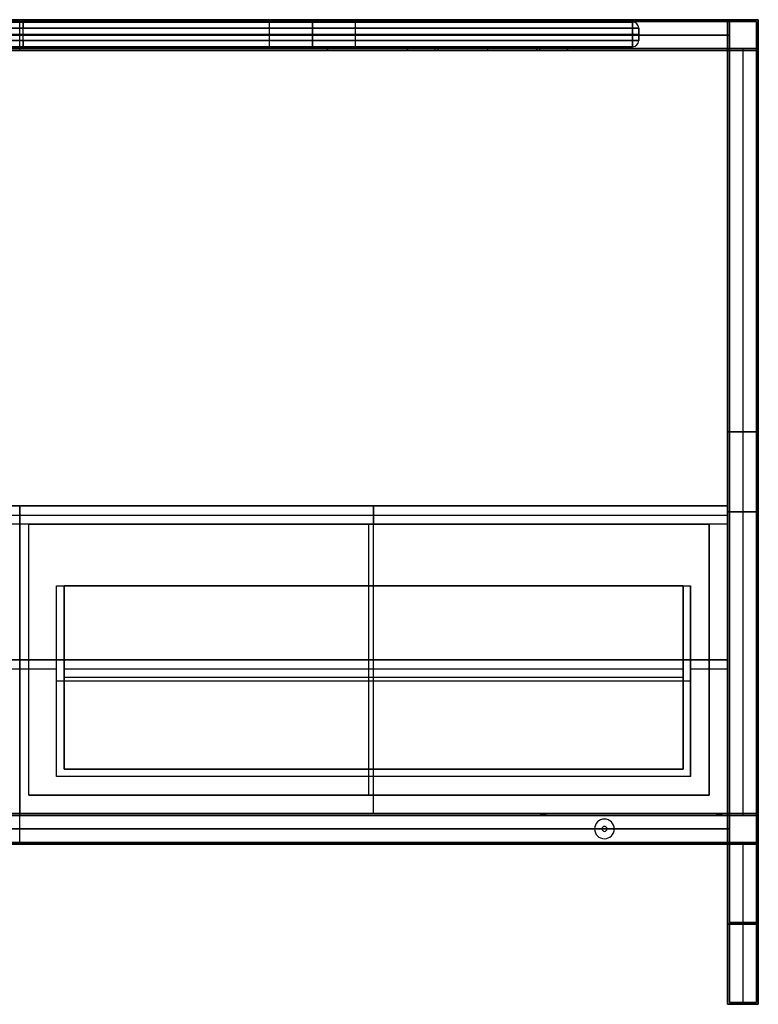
# Model space of a CAD drawing. Header units: millimetres. Extents: x -880 to 320, y -337 to 463.
# Tile 2 of 2: x -280 to 320, y -337 to 463. Entities that reach past the tile are written whole.
import ezdxf

# ---------------------------------------------------------------- set-up
doc = ezdxf.new("R2010")
doc.units = ezdxf.units.MM
doc.header["$MEASUREMENT"] = 0
doc.layers.add('Predefinito', color=7, linetype='Continuous', true_color=0x000000)

# ---------------------------------------------------------------- blocks, each defined once
blk = doc.blocks.new('CASSETTO 57_5')
at = {"layer": 'Predefinito'}
for p, q in [((0, -250), (0, 0)), ((0, 0), (0, -15, -15)), ((-287.5, -250, -7.5), (-287.5, -7.5, -7.5)), ((-287.5, -7.5, -7.5), (287.5, -7.5, -7.5)), ((287.5, -250, -7.5), (287.5, -7.5, -7.5)), ((0, -214, -15), (0, -15, -15)), ((-257.5, -65, -280), (-251.5, -65, -280)), ((-257.5, -220, -280), (-257.5, -65, -280)), ((-251.5, -214, -277), (-251.5, -65, -277)), ((0, -65, -539), (0, -65, -545)), ((0, -220, -545), (0, -65, -545)), ((0, -214, -539), (0, -65, -539)), ((251.5, -214, -277), (251.5, -65, -277)), ((251.5, -65, -280), (257.5, -65, -280)), ((257.5, -220, -280), (257.5, -65, -280)), ((-287.5, -125, -15), (-287.5, -125)), ((-287.5, -125), (287.5, -125)), ((287.5, -125), (287.5, -125, -15)), ((-287.5, -132.5, -15), (-257.5, -132.5, -15)), ((-251.5, -132.5, -15), (251.5, -132.5, -15)), ((257.5, -132.5, -15), (287.5, -132.5, -15)), ((-257.5, -142.5, -15), (-257.5, -142.5, -545)), ((257.5, -142.5, -545), (-257.5, -142.5, -545)), ((-251.5, -139.5, -539), (-251.5, -139.5, -15)), ((251.5, -139.5, -539), (-251.5, -139.5, -539)), ((251.5, -139.5, -15), (251.5, -139.5, -539)), ((257.5, -142.5, -545), (257.5, -142.5, -15)), ((-251.5, -214, -277), (251.5, -214, -277)), ((0, -214, -539), (0, -214, -15)), ((257.5, -220, -280), (-257.5, -220, -280)), ((0, -250, -15), (0, -220, -15)), ((0, -220, -545), (0, -220, -15)), ((-287.5, -250, -7.5), (287.5, -250, -7.5)), ((0, -250), (0, -250, -15))]:
    blk.add_line(p, q, dxfattribs=at)
for points in [[(-287.5, -250), (-287.5, -125), (-287.5, 0)], [(287.5, 0), (0, 0), (-287.5, 0)], [(-287.5, 0), (-287.5, -7.5, -7.5), (-287.5, -15, -15)], [(287.5, 0), (287.5, -125), (287.5, -250)], [(287.5, -15, -15), (287.5, -7.5, -7.5), (287.5, 0)], [(-287.5, -15, -15), (-287.5, -132.5, -15), (-287.5, -250, -15)], [(287.5, -15, -15), (0, -15, -15), (-287.5, -15, -15)], [(287.5, -250, -15), (287.5, -132.5, -15), (287.5, -15, -15)], [(-257.5, -65, -15), (-254.5, -65, -15), (-251.5, -65, -15)], [(-257.5, -220, -15), (-257.5, -142.5, -15), (-257.5, -65, -15)], [(-257.5, -65, -545), (0, -65, -545), (257.5, -65, -545)], [(-257.5, -65, -15), (-257.5, -65, -280), (-257.5, -65, -545)], [(-257.5, -220, -545), (-257.5, -142.5, -545), (-257.5, -65, -545)], [(-251.5, -65, -539), (-251.5, -139.5, -539), (-251.5, -214, -539)], [(-251.5, -65, -15), (-251.5, -65, -277), (-251.5, -65, -539)], [(-251.5, -214, -15), (-251.5, -139.5, -15), (-251.5, -65, -15)], [(251.5, -65, -539), (0, -65, -539), (-251.5, -65, -539)], [(251.5, -214, -539), (251.5, -139.5, -539), (251.5, -65, -539)], [(251.5, -65, -15), (251.5, -139.5, -15), (251.5, -214, -15)], [(251.5, -65, -539), (251.5, -65, -277), (251.5, -65, -15)], [(251.5, -65, -15), (254.5, -65, -15), (257.5, -65, -15)], [(257.5, -65, -15), (257.5, -142.5, -15), (257.5, -220, -15)], [(257.5, -65, -545), (257.5, -65, -280), (257.5, -65, -15)], [(257.5, -65, -545), (257.5, -142.5, -545), (257.5, -220, -545)], [(-251.5, -214, -539), (-251.5, -214, -277), (-251.5, -214, -15)], [(-251.5, -214, -539), (0, -214, -539), (251.5, -214, -539)], [(251.5, -214, -15), (0, -214, -15), (-251.5, -214, -15)], [(251.5, -214, -539), (251.5, -214, -277), (251.5, -214, -15)], [(257.5, -220, -15), (0, -220, -15), (-257.5, -220, -15)], [(-257.5, -220, -545), (-257.5, -220, -280), (-257.5, -220, -15)], [(257.5, -220, -545), (0, -220, -545), (-257.5, -220, -545)], [(257.5, -220, -545), (257.5, -220, -280), (257.5, -220, -15)], [(-287.5, -250, -15), (0, -250, -15), (287.5, -250, -15)], [(-287.5, -250, -15), (-287.5, -250, -7.5), (-287.5, -250)], [(287.5, -250), (0, -250), (-287.5, -250)], [(287.5, -250), (287.5, -250, -7.5), (287.5, -250, -15)]]:
    blk.add_open_spline(points, degree=2, dxfattribs=at)
blk = doc.blocks.new('SCOCCA STAND 120')
at = {"layer": 'Predefinito'}
for p, q in [((-575, -250, 267.5), (-575, 0, 267.5)), ((-575, 0, 267.5), (575, 0, 267.5)), ((0, -250, 535), (0, 0, 535)), ((0, -250), (0, 0)), ((0, 0), (0, 0, 535)), ((575, -250, 267.5), (575, 0, 267.5)), ((-560, -235, 275), (-560, -15, 275)), ((-560, -15, 275), (-7.5, -15, 275)), ((-283.75, -235, 15), (-283.75, -15, 15)), ((-283.75, -15, 15), (-283.75, -15, 535)), ((-7.5, -15, 275), (-7.5, -235, 275)), ((7.5, -15, 275), (560, -15, 275)), ((7.5, -235, 275), (7.5, -15, 275)), ((283.75, -235, 15), (283.75, -15, 15)), ((283.75, -15, 15), (283.75, -15, 535)), ((560, -235, 275), (560, -15, 275)), ((-575, -125, 535), (-560, -125, 535)), ((-575, -125), (-575, -125, 535)), ((575, -125), (-575, -125)), ((-560, -125, 15), (-560, -125, 535)), ((-7.5, -125, 15), (-560, -125, 15)), ((-7.5, -125, 535), (7.5, -125, 535)), ((-7.5, -125, 15), (-7.5, -125, 535)), ((560, -125, 15), (7.5, -125, 15)), ((7.5, -125, 15), (7.5, -125, 535)), ((560, -125, 535), (575, -125, 535)), ((560, -125, 535), (560, -125, 15)), ((575, -125, 535), (575, -125)), ((-560, -235, 275), (-7.5, -235, 275)), ((-283.75, -235, 15), (-283.75, -235, 535)), ((7.5, -235, 275), (560, -235, 275)), ((283.75, -235, 15), (283.75, -235, 535)), ((-575, -250, 267.5), (575, -250, 267.5)), ((0, -250), (0, -250, 535))]:
    blk.add_line(p, q, dxfattribs=at)
for points in [[(575, 0, 535), (0, 0, 535), (-575, 0, 535)], [(-575, 0, 535), (-575, -125, 535), (-575, -250, 535)], [(-575, 0, 535), (-575, 0, 267.5), (-575, 0)], [(-575, 0), (-575, -125), (-575, -250)], [(-575, 0), (0, 0), (575, 0)], [(575, -250, 535), (575, -125, 535), (575, 0, 535)], [(575, 0), (575, -125), (575, -250)], [(575, 0), (575, 0, 267.5), (575, 0, 535)], [(-560, -15, 535), (-283.75, -15, 535), (-7.5, -15, 535)], [(-560, -235, 535), (-560, -125, 535), (-560, -15, 535)], [(-560, -15, 535), (-560, -15, 275), (-560, -15, 15)], [(-560, -15, 15), (-560, -125, 15), (-560, -235, 15)], [(-560, -15, 15), (-283.75, -15, 15), (-7.5, -15, 15)], [(-7.5, -15, 535), (-7.5, -125, 535), (-7.5, -235, 535)], [(-7.5, -15, 15), (-7.5, -125, 15), (-7.5, -235, 15)], [(-7.5, -15, 535), (-7.5, -15, 275), (-7.5, -15, 15)], [(7.5, -15, 15), (283.75, -15, 15), (560, -15, 15)], [(7.5, -235, 15), (7.5, -125, 15), (7.5, -15, 15)], [(7.5, -15, 535), (283.75, -15, 535), (560, -15, 535)], [(7.5, -15, 15), (7.5, -15, 275), (7.5, -15, 535)], [(7.5, -235, 535), (7.5, -125, 535), (7.5, -15, 535)], [(560, -15, 15), (560, -125, 15), (560, -235, 15)], [(560, -15, 535), (560, -15, 275), (560, -15, 15)], [(560, -15, 535), (560, -125, 535), (560, -235, 535)], [(-7.5, -235, 535), (-283.75, -235, 535), (-560, -235, 535)], [(-560, -235, 15), (-560, -235, 275), (-560, -235, 535)], [(-7.5, -235, 15), (-283.75, -235, 15), (-560, -235, 15)], [(-7.5, -235, 535), (-7.5, -235, 275), (-7.5, -235, 15)], [(560, -235, 15), (283.75, -235, 15), (7.5, -235, 15)], [(7.5, -235, 15), (7.5, -235, 275), (7.5, -235, 535)], [(7.5, -235, 535), (283.75, -235, 535), (560, -235, 535)], [(560, -235, 535), (560, -235, 275), (560, -235, 15)], [(-575, -250, 535), (0, -250, 535), (575, -250, 535)], [(-575, -250), (-575, -250, 267.5), (-575, -250, 535)], [(575, -250), (0, -250), (-575, -250)], [(575, -250, 535), (575, -250, 267.5), (575, -250)]]:
    blk.add_open_spline(points, degree=2, dxfattribs=at)
blk = doc.blocks.new('assieme CASSETTONE 120')
at = {"layer": 'Predefinito'}
for name, p in [('CASSETTO 57_5', (-287.5, 0, 550)), ('SCOCCA STAND 120', (0, 0)), ('CASSETTO 57_5', (287.5, 0, 645.03))]:
    blk.add_blockref(name, p, dxfattribs=at)
blk = doc.blocks.new('struttura STAND 120')
at = {"layer": 'Predefinito'}
for p, q in [((600, 775, 275), (600, 800, 275)), ((600, 775, -275), (600, 800, -275)), ((600, 800, 275), (600, 800, 250)), ((600, 800, -250), (600, 800, -275)), ((600, 778, -250), (600, 800, -250)), ((600, 776.5, 273.5), (600, 798.5, 273.5)), ((600, 776.5, -273.5), (600, 798.5, -273.5)), ((600, 798.5, 273.5), (600, 798.5, 251.5)), ((600, 798.5, -251.5), (600, 798.5, -273.5)), ((1175, 800), (1200, 800)), ((1175, 800), (1175, 775)), ((1176.5, 798.5), (1198.5, 798.5)), ((1176.5, 798.5), (1176.5, 776.5)), ((1198.5, 798.5), (1198.5, 776.5)), ((1200, 800), (1200, 775)), ((23.5, 787.5, -251.5), (1176.5, 787.5, -251.5)), ((1176.5, 787.5, 251.5), (23.5, 787.5, 251.5)), ((25, 787.5, -250), (1175, 787.5, -250)), ((1175, 787.5, 250), (25, 787.5, 250)), ((1175, 787.5, -250), (1175, 787.5, 250)), ((1176.5, 787.5, -251.5), (1176.5, 787.5, 251.5)), ((23.5, 776.5, -262.5), (1176.5, 776.5, -262.5)), ((23.5, 776.5, 262.5), (1176.5, 776.5, 262.5)), ((350, 778, 237.5), (850, 778, 237.5)), ((350, 778, -237.5), (850, 778, -237.5)), ((850, 776.5, 225), (350, 776.5, 225)), ((350, 776.5, -225), (850, 776.5, -225)), ((600, 775, 225), (600, 778, 225)), ((600, 778, 250), (600, 778, 225)), ((600, 775, -225), (600, 778, -225)), ((600, 778, -225), (600, 778, -250)), ((850, 778, 237.5), (850, 775, 237.5)), ((850, 778, -237.5), (850, 775, -237.5)), ((850, 776.5, 225), (850, 776.5, 250)), ((850, 776.5, -250), (850, 776.5, -225)), ((915, 778, 237.5), (915, 775, 237.5)), ((915, 778, 237.5), (1045, 778, 237.5)), ((915, 778, -237.5), (915, 775, -237.5)), ((915, 778, -237.5), (1045, 778, -237.5)), ((915, 776.5, 250), (915, 776.5, 225)), ((915, 776.5, 225), (1045, 776.5, 225)), ((1045, 776.5, -225), (915, 776.5, -225)), ((915, 776.5, -225), (915, 776.5, -250)), ((937.5, 775, 243), (937.5, 778, 243)), ((937.5, 775, -243), (937.5, 778, -243)), ((940, 775, 245.5), (940, 778, 245.5)), ((940, 775, -240.5), (940, 778, -240.5)), ((940, 776.5, 240.5), (1020, 776.5, 240.5)), ((1020, 776.5, 245.5), (940, 776.5, 245.5)), ((940, 776.5, -245.5), (1020, 776.5, -245.5)), ((1020, 776.5, -240.5), (940, 776.5, -240.5)), ((980, 778, 225), (980, 775, 225)), ((980, 778, 225), (980, 778, 240.5)), ((980, 778, 245.5), (980, 778, 250)), ((980, 778, -225), (980, 775, -225)), ((980, 778, -250), (980, 778, -245.5)), ((980, 778, -240.5), (980, 778, -225)), ((980, 778, 240.5), (980, 775, 240.5)), ((980, 778, 245.5), (980, 775, 245.5)), ((980, 778, -245.5), (980, 775, -245.5)), ((980, 778, -240.5), (980, 775, -240.5)), ((1020, 775, 240.5), (1020, 778, 240.5)), ((1020, 778, 245.5), (1020, 775, 245.5)), ((1020, 775, -245.5), (1020, 778, -245.5)), ((1020, 778, -240.5), (1020, 775, -240.5)), ((1022.5, 775, 243), (1022.5, 778, 243)), ((1022.5, 775, -243), (1022.5, 778, -243)), ((1045, 778, 237.5), (1045, 775, 237.5)), ((1045, 778, -237.5), (1045, 775, -237.5)), ((1045, 776.5, 225), (1045, 776.5, 250)), ((1045, 776.5, -250), (1045, 776.5, -225)), ((1176.5, 776.5, -262.5), (1176.5, 153.5, -262.5)), ((1176.5, 776.5), (1198.5, 776.5)), ((1187.5, 776.5, 251.5), (1187.5, 153.5, 251.5)), ((1187.5, 776.5, -251.5), (1187.5, 153.5, -251.5)), ((1187.5, 776.5, 251.5), (1187.5, 776.5, -251.5)), ((350, 775, -250), (850, 775, -250)), ((350, 775, 250), (850, 775, 250)), ((600, 775, -225), (600, 775, -275)), ((600, 775, 275), (600, 775, 225)), ((915, 775, -250), (1045, 775, -250)), ((915, 775, 250), (1045, 775, 250)), ((1175, 775, -262.5), (1175, 155, -262.5)), ((1175, 775), (1200, 775)), ((1187.5, 775, 250), (1187.5, 155, 250)), ((1187.5, 775, -250), (1187.5, 155, -250)), ((1187.5, 775, 250), (1187.5, 775, -250)), ((1175, 465, -275), (1175, 465, -250)), ((1175, 465, 250), (1200, 465, 250)), ((1200, 465, -250), (1175, 465, -250)), ((1176.5, 465, -273.5), (1176.5, 465, -251.5)), ((1176.5, 465, 251.5), (1198.5, 465, 251.5)), ((1198.5, 465, -251.5), (1176.5, 465, -251.5)), ((1198.5, 400, 273.5), (1176.5, 400, 273.5)), ((1176.5, 400, -273.5), (1198.5, 400, -273.5)), ((1198.5, 400, -273.5), (1198.5, 400, -251.5)), ((1198.5, 400, 251.5), (1198.5, 400, 273.5)), ((1200, 400, 275), (1175, 400, 275)), ((1175, 400, -275), (1200, 400, -275)), ((1200, 400, -275), (1200, 400, -250)), ((1200, 400, 250), (1200, 400, 275)), ((1175, 387.5, 250), (1175, 387.5, 275)), ((1176.5, 389, 251.5), (1176.5, 389, 273.5)), ((177, 155, -262.5), (1023, 155, -262.5)), ((177, 153.5, -262.5), (1023, 153.5, -262.5)), ((600, 130, -275), (600, 155, -275)), ((600, 155, 175), (600, 155, 150)), ((600, 130, 175), (600, 155, 175)), ((600, 130, 150), (600, 155, 150)), ((600, 130, -250), (600, 155, -250)), ((600, 155, -250), (600, 155, -275)), ((600, 131.5, -273.5), (600, 153.5, -273.5)), ((600, 153.5, 173.5), (600, 153.5, 151.5)), ((1023, 155, -262.5), (1023, 153.5, -262.5)), ((1025, 153.5, -260.5), (1025, 155, -260.5)), ((1025, 155, -264.5), (1025, 153.5, -264.5)), ((1027, 155, -262.5), (1175, 155, -262.5)), ((1027, 155, -262.5), (1027, 153.5, -262.5)), ((1027, 153.5, -262.5), (1176.5, 153.5, -262.5)), ((1166, 155, 162.5), (1166, 153.5, 162.5)), ((1168, 153.5, 164.5), (1168, 155, 164.5)), ((1168, 155, 160.5), (1168, 153.5, 160.5)), ((1170, 155, 162.5), (1170, 153.5, 162.5)), ((1175, 155), (1200, 155)), ((1175, 155, -50), (1175, 130, -50)), ((1175, 155, 225), (1175, 130, 225)), ((1176.5, 153.5), (1198.5, 153.5)), ((1176.5, 153.5, -50), (1176.5, 131.5, -50)), ((1176.5, 153.5, 223.5), (1176.5, 131.5, 223.5)), ((1198.5, 153.5), (1198.5, 131.5)), ((1200, 155), (1200, 130)), ((1075, 150.5, -251.5), (1075, 150.5, -250)), ((1075, 144.5, -275), (1075, 144.5, -273.5)), ((1176.5, 142.5, 173.5), (23.5, 142.5, 173.5)), ((23.5, 142.5, 151.5), (1176.5, 142.5, 151.5)), ((1175, 142.5, 175), (25, 142.5, 175)), ((25, 142.5, 150), (1175, 142.5, 150)), ((1067, 142.5, -250), (133, 142.5, -250)), ((1067, 142.5, -251.5), (133, 142.5, -251.5)), ((1067, 142.5, -251.5), (1067, 142.5, -250)), ((1073, 142.5, -275), (1073, 142.5, -273.5)), ((1075, 140.5, -275), (1075, 140.5, -273.5)), ((1077, 142.5, -273.5), (1077, 142.5, -275)), ((1083, 142.5, -250), (1083, 142.5, -251.5)), ((1175, 142.5, -250), (1083, 142.5, -250)), ((1176.5, 142.5, -251.5), (1083, 142.5, -251.5)), ((1175, 142.5, -250), (1175, 142.5, 150)), ((1176.5, 142.5, -251.5), (1176.5, 142.5, 151.5)), ((180, 131.5, -262.5), (1020, 131.5, -262.5)), ((180, 130, -262.5), (1020, 130, -262.5)), ((600, 131.5, 151.5), (600, 131.5, 173.5)), ((600, 130, 150), (600, 130, 175)), ((600, 130, -275), (600, 130, -250)), ((1020, 131.5, -262.5), (1020, 130, -262.5)), ((1025, 130, -257.5), (1025, 131.5, -257.5)), ((1025, 131.5, -267.5), (1025, 130, -267.5)), ((1030, 131.5, -262.5), (1176.5, 131.5, -262.5)), ((1030, 131.5, -262.5), (1030, 130, -262.5)), ((1030, 130, -262.5), (1175, 130, -262.5)), ((1075, 134.5, -251.5), (1075, 134.5, -250)), ((1163, 131.5, 162.5), (1163, 130, 162.5)), ((1168, 130, 167.5), (1168, 131.5, 167.5)), ((1168, 131.5, 157.5), (1168, 130, 157.5)), ((1173, 131.5, 162.5), (1173, 130, 162.5)), ((1175, 130), (1200, 130)), ((1175, 130, -262.5), (1175, 0, -262.5)), ((1176.5, 131.5), (1198.5, 131.5)), ((1176.5, 131.5, -262.5), (1176.5, 1.5, -262.5)), ((1187.5, 131.5, 251.5), (1187.5, 1.5, 251.5)), ((1187.5, 131.5, -251.5), (1187.5, 1.5, -251.5)), ((1187.5, 130, 250), (1187.5, 0, 250)), ((1187.5, 130, -250), (1187.5, 0, -250)), ((1175, 65, -275), (1175, 65, -250)), ((1175, 65, 250), (1200, 65, 250)), ((1200, 65, -250), (1175, 65, -250)), ((1176.5, 66.5, -273.5), (1176.5, 66.5, -251.5)), ((1176.5, 66.5, 251.5), (1198.5, 66.5, 251.5)), ((1198.5, 66.5, -251.5), (1176.5, 66.5, -251.5)), ((1175, 0, 262.5), (1183.5, 0, 262.5)), ((1175, 0, -262.5), (1183.5, 0, -262.5)), ((1176.5, 1.5, 262.5), (1183.5, 1.5, 262.5)), ((1176.5, 1.5, -262.5), (1183.5, 1.5, -262.5)), ((1183.5, 1.5, -262.5), (1183.5, 0, -262.5)), ((1183.5, 1.5, 262.5), (1183.5, 0, 262.5)), ((1187.5, 0, -258.5), (1187.5, 1.5, -258.5)), ((1187.5, 1.5, -266.5), (1187.5, 0, -266.5)), ((1187.5, 0, 266.5), (1187.5, 1.5, 266.5)), ((1187.5, 1.5, 258.5), (1187.5, 0, 258.5)), ((1187.5, 1.5, 273.5), (1187.5, 1.5, 266.5)), ((1187.5, 1.5, 258.5), (1187.5, 1.5, 251.5)), ((1187.5, 1.5, -251.5), (1187.5, 1.5, -258.5)), ((1187.5, 1.5, -266.5), (1187.5, 1.5, -273.5)), ((1187.5, 0, 275), (1187.5, 0, 266.5)), ((1187.5, 0, 258.5), (1187.5, 0, 250)), ((1187.5, 0, -250), (1187.5, 0, -258.5)), ((1187.5, 0, -266.5), (1187.5, 0, -275)), ((1191.5, 1.5, 262.5), (1198.5, 1.5, 262.5)), ((1191.5, 1.5, -262.5), (1198.5, 1.5, -262.5)), ((1191.5, 1.5, 262.5), (1191.5, 0, 262.5)), ((1191.5, 1.5, -262.5), (1191.5, 0, -262.5)), ((1191.5, 0, 262.5), (1200, 0, 262.5)), ((1191.5, 0, -262.5), (1200, 0, -262.5))]:
    blk.add_line(p, q, dxfattribs=at)
at = {"layer": 'Predefinito', "extrusion": (0, 1, 0)}
for centre, radius, start, end in [((-940, 243, 778), 2.5, 270, 90), ((-940, -243, 778), 2.5, 270, 90), ((-940, 243, 776.5), 2.5, 270, 90), ((-940, -243, 776.5), 2.5, 270, 90), ((-1020, 243, 778), 2.5, 90, 270), ((-1020, -243, 778), 2.5, 90, 270), ((-1020, 243, 776.5), 2.5, 90, 270), ((-1020, -243, 776.5), 2.5, 90, 270), ((-940, 243, 775), 2.5, 270, 90), ((-940, -243, 775), 2.5, 270, 90), ((-1020, 243, 775), 2.5, 90, 270), ((-1020, -243, 775), 2.5, 90, 270), ((-1025, -262.5, 155), 2, 270, 90), ((-1025, -262.5, 154.25), 2, 270, 90), ((-1025, -262.5, 155), 2, 90, 270), ((-1025, -262.5, 154.25), 2, 90, 270), ((-1168, 162.5, 155), 2, 270, 90), ((-1168, 162.5, 154.25), 2, 270, 90), ((-1168, 162.5, 155), 2, 90, 270), ((-1168, 162.5, 154.25), 2, 90, 270), ((-1025, -262.5, 131.5), 5, 270, 90), ((-1025, -262.5, 130.75), 5, 270, 90), ((-1025, -262.5, 130), 5, 270, 90), ((-1025, -262.5, 131.5), 5, 90, 270), ((-1025, -262.5, 130.75), 5, 90, 270), ((-1025, -262.5, 130), 5, 90, 270), ((-1168, 162.5, 131.5), 5, 270, 90), ((-1168, 162.5, 130.75), 5, 270, 90), ((-1168, 162.5, 130), 5, 270, 90), ((-1168, 162.5, 131.5), 5, 90, 270), ((-1168, 162.5, 130.75), 5, 90, 270), ((-1168, 162.5, 130), 5, 90, 270), ((-1187.5, -262.5, 0.75), 4, 270, 90), ((-1187.5, 262.5, 0.75), 4, 270, 90), ((-1187.5, 262.5, 0.75), 4, 90, 270), ((-1187.5, -262.5, 0.75), 4, 90, 270)]:
    blk.add_arc(centre, radius, start, end, dxfattribs=at)
at = {"layer": 'Predefinito', "extrusion": (0, 1, -7.10543e-15)}
for centre in [(-1025, -262.5, 153.5), (-1168, 162.5, 153.5)]:
    blk.add_arc(centre, 2, 270, 90, dxfattribs=at)
at = {"layer": 'Predefinito', "extrusion": (0, 1, 7.10543e-15)}
for centre in [(-1025, -262.5, 153.5), (-1168, 162.5, 153.5)]:
    blk.add_arc(centre, 2, 90, 270, dxfattribs=at)
at = {"layer": 'Predefinito'}
for centre, radius, start, end in [((1075, 142.5, -251.5), 8, 0, 180), ((1075, 142.5, -250), 8, 0, 180), ((1075, 142.5, -250.75), 8, 0, 180), ((1075, 142.5, -275), 2, 0, 180), ((1075, 142.5, -273.5), 2, 0, 180), ((1075, 142.5, -274.25), 2, 0, 180), ((1075, 142.5, -251.5), 8, 180, 0), ((1075, 142.5, -250), 8, 180, 0), ((1075, 142.5, -250.75), 8, 180, 0), ((1075, 142.5, -275), 2, 180, 0), ((1075, 142.5, -273.5), 2, 180, 0), ((1075, 142.5, -274.25), 2, 180, 0)]:
    blk.add_arc(centre, radius, start, end, dxfattribs=at)
at = {"layer": 'Predefinito', "extrusion": (0, 1, 2.77556e-17)}
for centre in [(-1187.5, -262.5, 1.5), (-1187.5, 262.5, 1.5)]:
    blk.add_arc(centre, 4, 270, 90, dxfattribs=at)
at = {"layer": 'Predefinito', "extrusion": (-1.38778e-17, 1, -3.85186e-34)}
for centre in [(-1187.5, -262.5), (-1187.5, 262.5)]:
    blk.add_arc(centre, 4, 270, 90, dxfattribs=at)
at = {"layer": 'Predefinito', "extrusion": (0, 1, -2.77556e-17)}
for centre in [(-1187.5, 262.5, 1.5), (-1187.5, -262.5, 1.5)]:
    blk.add_arc(centre, 4, 90, 270, dxfattribs=at)
at = {"layer": 'Predefinito', "extrusion": (1.38778e-17, 1, 3.85186e-34)}
for centre in [(-1187.5, 262.5), (-1187.5, -262.5)]:
    blk.add_arc(centre, 4, 90, 270, dxfattribs=at)
at = {"layer": 'Predefinito'}
for points in [[(1200, 800, -275), (600, 800, -275), (0, 800, -275)], [(1175, 800, -250), (600, 800, -250), (25, 800, -250)], [(0, 800, 275), (600, 800, 275), (1200, 800, 275)], [(1.5, 798.5, 273.5), (600, 798.5, 273.5), (1198.5, 798.5, 273.5)], [(1198.5, 798.5, -273.5), (600, 798.5, -273.5), (1.5, 798.5, -273.5)], [(23.5, 798.5, 251.5), (600, 798.5, 251.5), (1176.5, 798.5, 251.5)], [(1176.5, 798.5, -251.5), (600, 798.5, -251.5), (23.5, 798.5, -251.5)], [(25, 800, 250), (600, 800, 250), (1175, 800, 250)], [(1175, 800, 250), (1175, 800), (1175, 800, -250)], [(1175, 775, -250), (1175, 787.5, -250), (1175, 800, -250)], [(1175, 800, 250), (1175, 787.5, 250), (1175, 775, 250)], [(1176.5, 798.5, 251.5), (1176.5, 798.5), (1176.5, 798.5, -251.5)], [(1176.5, 776.5, -251.5), (1176.5, 787.5, -251.5), (1176.5, 798.5, -251.5)], [(1176.5, 798.5, 251.5), (1176.5, 787.5, 251.5), (1176.5, 776.5, 251.5)], [(1198.5, 798.5, 273.5), (1198.5, 400, 273.5), (1198.5, 1.5, 273.5)], [(1198.5, 1.5, -273.5), (1198.5, 400, -273.5), (1198.5, 798.5, -273.5)], [(1198.5, 798.5, -273.5), (1198.5, 798.5), (1198.5, 798.5, 273.5)], [(1200, 800, 275), (1200, 400, 275), (1200, 0, 275)], [(1200, 0, -275), (1200, 400, -275), (1200, 800, -275)], [(1200, 800, -275), (1200, 800), (1200, 800, 275)], [(1176.5, 776.5, 273.5), (600, 776.5, 273.5), (23.5, 776.5, 273.5)], [(23.5, 776.5, -273.5), (600, 776.5, -273.5), (1176.5, 776.5, -273.5)], [(23.5, 776.5, -251.5), (600, 776.5, -251.5), (1176.5, 776.5, -251.5)], [(1176.5, 776.5, 251.5), (600, 776.5, 251.5), (23.5, 776.5, 251.5)], [(350, 778, -250), (600, 778, -250), (850, 778, -250)], [(850, 778, 250), (600, 778, 250), (350, 778, 250)], [(350, 778, 225), (600, 778, 225), (850, 778, 225)], [(850, 778, -225), (600, 778, -225), (350, 778, -225)], [(850, 778, -250), (850, 776.5, -250), (850, 775, -250)], [(850, 775, 250), (850, 776.5, 250), (850, 778, 250)], [(850, 778, 225), (850, 776.5, 225), (850, 775, 225)], [(850, 778, 225), (850, 778, 237.5), (850, 778, 250)], [(850, 775, -225), (850, 776.5, -225), (850, 778, -225)], [(850, 778, -250), (850, 778, -237.5), (850, 778, -225)], [(915, 775, -250), (915, 776.5, -250), (915, 778, -250)], [(915, 778, -250), (980, 778, -250), (1045, 778, -250)], [(1045, 778, 250), (980, 778, 250), (915, 778, 250)], [(915, 778, 250), (915, 776.5, 250), (915, 775, 250)], [(915, 778, 250), (915, 778, 237.5), (915, 778, 225)], [(915, 778, 225), (915, 776.5, 225), (915, 775, 225)], [(915, 778, 225), (980, 778, 225), (1045, 778, 225)], [(1045, 778, -225), (980, 778, -225), (915, 778, -225)], [(915, 778, -225), (915, 776.5, -225), (915, 775, -225)], [(915, 778, -225), (915, 778, -237.5), (915, 778, -250)], [(1020, 778, 245.5), (980, 778, 245.5), (940, 778, 245.5)], [(940, 778, 240.5), (980, 778, 240.5), (1020, 778, 240.5)], [(1020, 778, -240.5), (980, 778, -240.5), (940, 778, -240.5)], [(940, 778, -245.5), (980, 778, -245.5), (1020, 778, -245.5)], [(940, 775, 240.5), (940, 776.5, 240.5), (940, 778, 240.5)], [(940, 775, -245.5), (940, 776.5, -245.5), (940, 778, -245.5)], [(1045, 778, -250), (1045, 776.5, -250), (1045, 775, -250)], [(1045, 775, 250), (1045, 776.5, 250), (1045, 778, 250)], [(1045, 778, 225), (1045, 776.5, 225), (1045, 775, 225)], [(1045, 778, 225), (1045, 778, 237.5), (1045, 778, 250)], [(1045, 778, -250), (1045, 778, -237.5), (1045, 778, -225)], [(1045, 778, -225), (1045, 776.5, -225), (1045, 775, -225)], [(1176.5, 1.5, 273.5), (1176.5, 389, 273.5), (1176.5, 776.5, 273.5)], [(1176.5, 776.5, -273.5), (1176.5, 465, -273.5), (1176.5, 153.5, -273.5)], [(1176.5, 776.5, -273.5), (1176.5, 776.5, -262.5), (1176.5, 776.5, -251.5)], [(1176.5, 776.5, 251.5), (1176.5, 776.5, 262.5), (1176.5, 776.5, 273.5)], [(1176.5, 776.5, -251.5), (1176.5, 465, -251.5), (1176.5, 153.5, -251.5)], [(1176.5, 153.5, 251.5), (1176.5, 465, 251.5), (1176.5, 776.5, 251.5)], [(1176.5, 776.5, 251.5), (1187.5, 776.5, 251.5), (1198.5, 776.5, 251.5)], [(1198.5, 776.5, -251.5), (1187.5, 776.5, -251.5), (1176.5, 776.5, -251.5)], [(1176.5, 776.5, 251.5), (1176.5, 776.5), (1176.5, 776.5, -251.5)], [(1198.5, 776.5, 251.5), (1198.5, 465, 251.5), (1198.5, 153.5, 251.5)], [(1198.5, 153.5, -251.5), (1198.5, 465, -251.5), (1198.5, 776.5, -251.5)], [(1198.5, 776.5, -251.5), (1198.5, 776.5), (1198.5, 776.5, 251.5)], [(1175, 775, 275), (600, 775, 275), (25, 775, 275)], [(25, 775, -275), (600, 775, -275), (1175, 775, -275)], [(850, 775, -225), (600, 775, -225), (350, 775, -225)], [(350, 775, 225), (600, 775, 225), (850, 775, 225)], [(850, 775, -250), (882.5, 775, -250), (915, 775, -250)], [(850, 775, -250), (850, 775, -237.5), (850, 775, -225)], [(915, 775, 250), (882.5, 775, 250), (850, 775, 250)], [(850, 775, 225), (850, 775, 237.5), (850, 775, 250)], [(1045, 775, -225), (980, 775, -225), (915, 775, -225)], [(915, 775, -225), (915, 775, -237.5), (915, 775, -250)], [(915, 775, 250), (915, 775, 237.5), (915, 775, 225)], [(915, 775, 225), (980, 775, 225), (1045, 775, 225)], [(1020, 775, -245.5), (980, 775, -245.5), (940, 775, -245.5)], [(940, 775, -240.5), (980, 775, -240.5), (1020, 775, -240.5)], [(1020, 775, 240.5), (980, 775, 240.5), (940, 775, 240.5)], [(940, 775, 245.5), (980, 775, 245.5), (1020, 775, 245.5)], [(1045, 775, -250), (1110, 775, -250), (1175, 775, -250)], [(1045, 775, -250), (1045, 775, -237.5), (1045, 775, -225)], [(1175, 775, 250), (1110, 775, 250), (1045, 775, 250)], [(1045, 775, 225), (1045, 775, 237.5), (1045, 775, 250)], [(1175, 0, 275), (1175, 387.5, 275), (1175, 775, 275)], [(1175, 775, -275), (1175, 465, -275), (1175, 155, -275)], [(1175, 775, -275), (1175, 775, -262.5), (1175, 775, -250)], [(1175, 775, 250), (1175, 775, 262.5), (1175, 775, 275)], [(1175, 155, 250), (1175, 465, 250), (1175, 775, 250)], [(1175, 775, 250), (1187.5, 775, 250), (1200, 775, 250)], [(1200, 775, -250), (1187.5, 775, -250), (1175, 775, -250)], [(1175, 775, -250), (1175, 465, -250), (1175, 155, -250)], [(1175, 775, 250), (1175, 775), (1175, 775, -250)], [(1200, 775, 250), (1200, 465, 250), (1200, 155, 250)], [(1200, 155, -250), (1200, 465, -250), (1200, 775, -250)], [(1200, 775, -250), (1200, 775), (1200, 775, 250)], [(1176.5, 153.5, -273.5), (600, 153.5, -273.5), (23.5, 153.5, -273.5)], [(23.5, 153.5, 151.5), (600, 153.5, 151.5), (1176.5, 153.5, 151.5)], [(1176.5, 153.5, 173.5), (600, 153.5, 173.5), (23.5, 153.5, 173.5)], [(1176.5, 153.5, -251.5), (600, 153.5, -251.5), (23.5, 153.5, -251.5)], [(1175, 155, -275), (600, 155, -275), (25, 155, -275)], [(1175, 155, 175), (600, 155, 175), (25, 155, 175)], [(25, 155, 150), (600, 155, 150), (1175, 155, 150)], [(25, 155, -250), (600, 155, -250), (1175, 155, -250)], [(1175, 155, 250), (1175, 155, 212.5), (1175, 155, 175)], [(1200, 155, 250), (1187.5, 155, 250), (1175, 155, 250)], [(1175, 155, -250), (1187.5, 155, -250), (1200, 155, -250)], [(1175, 155, 150), (1175, 155, -50), (1175, 155, -250)], [(1175, 155, -250), (1175, 142.5, -250), (1175, 130, -250)], [(1175, 155, -275), (1175, 155, -262.5), (1175, 155, -250)], [(1175, 155, 150), (1175, 142.5, 150), (1175, 130, 150)], [(1175, 130, 175), (1175, 142.5, 175), (1175, 155, 175)], [(1176.5, 153.5, 151.5), (1176.5, 153.5, -50), (1176.5, 153.5, -251.5)], [(1176.5, 153.5, -251.5), (1187.5, 153.5, -251.5), (1198.5, 153.5, -251.5)], [(1198.5, 153.5, 251.5), (1187.5, 153.5, 251.5), (1176.5, 153.5, 251.5)], [(1176.5, 153.5, 251.5), (1176.5, 153.5, 212.5), (1176.5, 153.5, 173.5)], [(1176.5, 153.5, 173.5), (1176.5, 142.5, 173.5), (1176.5, 131.5, 173.5)], [(1176.5, 131.5, 151.5), (1176.5, 142.5, 151.5), (1176.5, 153.5, 151.5)], [(1176.5, 153.5, -273.5), (1176.5, 153.5, -262.5), (1176.5, 153.5, -251.5)], [(1176.5, 131.5, -251.5), (1176.5, 142.5, -251.5), (1176.5, 153.5, -251.5)], [(1198.5, 153.5, -251.5), (1198.5, 153.5), (1198.5, 153.5, 251.5)], [(1200, 155, -250), (1200, 155), (1200, 155, 250)], [(23.5, 131.5, -273.5), (600, 131.5, -273.5), (1176.5, 131.5, -273.5)], [(23.5, 131.5, 173.5), (600, 131.5, 173.5), (1176.5, 131.5, 173.5)], [(1176.5, 131.5, 151.5), (600, 131.5, 151.5), (23.5, 131.5, 151.5)], [(23.5, 131.5, -251.5), (600, 131.5, -251.5), (1176.5, 131.5, -251.5)], [(25, 130, -275), (600, 130, -275), (1175, 130, -275)], [(1175, 130, 150), (600, 130, 150), (25, 130, 150)], [(25, 130, 175), (600, 130, 175), (1175, 130, 175)], [(1175, 130, -250), (600, 130, -250), (25, 130, -250)], [(1175, 130, -275), (1175, 65, -275), (1175, 0, -275)], [(1175, 130, -250), (1175, 130, -50), (1175, 130, 150)], [(1200, 130, -250), (1187.5, 130, -250), (1175, 130, -250)], [(1175, 130, 250), (1187.5, 130, 250), (1200, 130, 250)], [(1175, 130, 175), (1175, 130, 212.5), (1175, 130, 250)], [(1175, 130, -250), (1175, 130, -262.5), (1175, 130, -275)], [(1175, 130, -250), (1175, 65, -250), (1175, 0, -250)], [(1175, 0, 250), (1175, 65, 250), (1175, 130, 250)], [(1176.5, 131.5, -273.5), (1176.5, 66.5, -273.5), (1176.5, 1.5, -273.5)], [(1176.5, 131.5, 173.5), (1176.5, 131.5, 212.5), (1176.5, 131.5, 251.5)], [(1176.5, 131.5, 251.5), (1187.5, 131.5, 251.5), (1198.5, 131.5, 251.5)], [(1198.5, 131.5, -251.5), (1187.5, 131.5, -251.5), (1176.5, 131.5, -251.5)], [(1176.5, 131.5, -251.5), (1176.5, 131.5, -50), (1176.5, 131.5, 151.5)], [(1176.5, 131.5, -251.5), (1176.5, 131.5, -262.5), (1176.5, 131.5, -273.5)], [(1176.5, 131.5, -251.5), (1176.5, 66.5, -251.5), (1176.5, 1.5, -251.5)], [(1176.5, 1.5, 251.5), (1176.5, 66.5, 251.5), (1176.5, 131.5, 251.5)], [(1198.5, 131.5, 251.5), (1198.5, 131.5), (1198.5, 131.5, -251.5)], [(1198.5, 131.5, 251.5), (1198.5, 66.5, 251.5), (1198.5, 1.5, 251.5)], [(1198.5, 1.5, -251.5), (1198.5, 66.5, -251.5), (1198.5, 131.5, -251.5)], [(1200, 130, 250), (1200, 130), (1200, 130, -250)], [(1200, 130, 250), (1200, 65, 250), (1200, 0, 250)], [(1200, 0, -250), (1200, 65, -250), (1200, 130, -250)], [(1200, 0, 275), (1187.5, 0, 275), (1175, 0, 275)], [(1175, 0, -275), (1187.5, 0, -275), (1200, 0, -275)], [(1175, 0, -250), (1175, 0, -262.5), (1175, 0, -275)], [(1175, 0, 275), (1175, 0, 262.5), (1175, 0, 250)], [(1200, 0, 250), (1187.5, 0, 250), (1175, 0, 250)], [(1175, 0, -250), (1187.5, 0, -250), (1200, 0, -250)], [(1198.5, 1.5, 273.5), (1187.5, 1.5, 273.5), (1176.5, 1.5, 273.5)], [(1176.5, 1.5, -273.5), (1187.5, 1.5, -273.5), (1198.5, 1.5, -273.5)], [(1176.5, 1.5, -251.5), (1176.5, 1.5, -262.5), (1176.5, 1.5, -273.5)], [(1176.5, 1.5, 273.5), (1176.5, 1.5, 262.5), (1176.5, 1.5, 251.5)], [(1198.5, 1.5, 251.5), (1187.5, 1.5, 251.5), (1176.5, 1.5, 251.5)], [(1176.5, 1.5, -251.5), (1187.5, 1.5, -251.5), (1198.5, 1.5, -251.5)], [(1198.5, 1.5, 251.5), (1198.5, 1.5, 262.5), (1198.5, 1.5, 273.5)], [(1198.5, 1.5, -273.5), (1198.5, 1.5, -262.5), (1198.5, 1.5, -251.5)], [(1200, 0, 250), (1200, 0, 262.5), (1200, 0, 275)], [(1200, 0, -275), (1200, 0, -262.5), (1200, 0, -250)]]:
    blk.add_open_spline(points, degree=2, dxfattribs=at)
blk = doc.blocks.new('Ass STAND 120 PIANO 100 1f')
at = {"layer": 'Predefinito'}
blk.add_blockref('struttura STAND 120', (-740.24, -407.36, 1200), dxfattribs=at)
blk = doc.blocks.new('PIANO MISURA 1000X495 2f')
at = {"layer": 'Predefinito'}
for p, q in [((-495, 20), (-270, 20)), ((-270, 0), (-270, 20)), ((-235, 20, -35), (-235, 0, -35)), ((-235, 0, 35), (-235, 20, 35)), ((-200, 20), (200, 20)), ((-200, 0), (-200, 20)), ((0, 20, -242.5), (0, 20, 242.5)), ((200, 0), (200, 20)), ((235, 20, -35), (235, 0, -35)), ((235, 0, 35), (235, 20, 35)), ((270, 20), (495, 20)), ((270, 0), (270, 20)), ((-500, 5), (-500, 15)), ((-500, 10, 242.5), (-500, 10, -242.5)), ((495, 10, 247.5), (-495, 10, 247.5)), ((-495, 10, -247.5), (495, 10, -247.5)), ((0, 5, 247.5), (0, 15, 247.5)), ((0, 5, -247.5), (0, 15, -247.5)), ((500, 5), (500, 15)), ((500, 10, -242.5), (500, 10, 242.5)), ((-495, 0), (-270, 0)), ((-200, 0), (200, 0)), ((0, 0, -242.5), (0, 0, 242.5)), ((270, 0), (495, 0))]:
    blk.add_line(p, q, dxfattribs=at)
for centre, start, end in [((-495, 15, 242.5), 90, 180), ((-495, 15, -242.5), 90, 180), ((-495, 15), 90, 180), ((495, 15, 242.5), 0, 90), ((495, 15, -242.5), 0, 90), ((495, 15), 0, 90), ((-495, 5, 242.5), 180, 270), ((-495, 5, -242.5), 180, 270), ((-495, 5), 180, 270), ((495, 5, 242.5), 270, 0), ((495, 5, -242.5), 270, 0), ((495, 5), 270, 0)]:
    blk.add_arc(centre, 5, start, end, dxfattribs=at)
at = {"layer": 'Predefinito', "extrusion": (1, 0, 0)}
for centre, start, end in [((15, 242.5, -495), 0, 90), ((15, -242.5, -495), 270, 0), ((15, 242.5), 0, 90), ((15, -242.5), 270, 0), ((15, 242.5, 495), 0, 90), ((15, -242.5, 495), 270, 0), ((5, 242.5, -495), 90, 180), ((5, -242.5, -495), 180, 270), ((5, 242.5), 90, 180), ((5, -242.5), 180, 270), ((5, 242.5, 495), 90, 180), ((5, -242.5, 495), 180, 270)]:
    blk.add_arc(centre, 5, start, end, dxfattribs=at)
at = {"layer": 'Predefinito', "extrusion": (-1.01506e-16, 1, -5.07531e-17)}
for centre in [(235, 0, 20), (-235, 0, 20)]:
    blk.add_arc(centre, 35, 270, 90, dxfattribs=at)
at = {"layer": 'Predefinito', "extrusion": (1.01506e-16, 1, 5.07531e-17)}
for centre in [(235, 0, 20), (-235, 0, 20)]:
    blk.add_arc(centre, 35, 90, 270, dxfattribs=at)
at = {"layer": 'Predefinito', "extrusion": (0, 1, 0)}
for centre, radius, start, end in [((495, 242.5, 15), 5, 0, 90), ((495, -242.5, 15), 5, 270, 0), ((495, -242.5, 10), 5, 270, 0), ((495, 242.5, 10), 5, 0, 90), ((235, 0, 10), 35, 270, 90), ((235, 0, 10), 35, 90, 270), ((-235, 0, 10), 35, 270, 90), ((-235, 0, 10), 35, 90, 270), ((-495, 242.5, 15), 5, 90, 180), ((-495, -242.5, 15), 5, 180, 270), ((-495, -242.5, 10), 5, 180, 270), ((-495, 242.5, 10), 5, 90, 180), ((235, 0), 35, 270, 90), ((235, 0), 35, 90, 270), ((-235, 0), 35, 270, 90), ((-235, 0), 35, 90, 270)]:
    blk.add_arc(centre, radius, start, end, dxfattribs=at)
at = {"layer": 'Predefinito', "extrusion": (1.77636e-16, 1, 0)}
for centre, start, end in [((495, 242.5, 5), 0, 90), ((495, -242.5, 5), 270, 0)]:
    blk.add_arc(centre, 5, start, end, dxfattribs=at)
at = {"layer": 'Predefinito', "extrusion": (-1.77636e-16, 1, 0)}
for centre, start, end in [((-495, 242.5, 5), 90, 180), ((-495, -242.5, 5), 180, 270)]:
    blk.add_arc(centre, 5, start, end, dxfattribs=at)
at = {"layer": 'Predefinito'}
for points in [[(495, 20, -242.5), (0, 20, -242.5), (-495, 20, -242.5)], [(-495, 20, -242.5), (-495, 20), (-495, 20, 242.5)], [(-495, 20, 242.5), (0, 20, 242.5), (495, 20, 242.5)], [(495, 20, 242.5), (495, 20), (495, 20, -242.5)], [(-500, 5, -242.5), (-500, 10, -242.5), (-500, 15, -242.5)], [(-500, 15, 242.5), (-500, 10, 242.5), (-500, 5, 242.5)], [(-500, 15, -242.5), (-500, 15), (-500, 15, 242.5)], [(-495, 5, 247.5), (-495, 10, 247.5), (-495, 15, 247.5)], [(-495, 15, 247.5), (0, 15, 247.5), (495, 15, 247.5)], [(-495, 15, -247.5), (-495, 10, -247.5), (-495, 5, -247.5)], [(495, 15, -247.5), (0, 15, -247.5), (-495, 15, -247.5)], [(495, 15, 247.5), (495, 10, 247.5), (495, 5, 247.5)], [(495, 5, -247.5), (495, 10, -247.5), (495, 15, -247.5)], [(500, 5, 242.5), (500, 10, 242.5), (500, 15, 242.5)], [(500, 15, -242.5), (500, 10, -242.5), (500, 5, -242.5)], [(500, 15, 242.5), (500, 15), (500, 15, -242.5)], [(-500, 5, 242.5), (-500, 5), (-500, 5, -242.5)], [(495, 5, 247.5), (0, 5, 247.5), (-495, 5, 247.5)], [(-495, 5, -247.5), (0, 5, -247.5), (495, 5, -247.5)], [(500, 5, -242.5), (500, 5), (500, 5, 242.5)], [(-495, 0, -242.5), (-495, 0), (-495, 0, 242.5)], [(495, 0, -242.5), (0, 0, -242.5), (-495, 0, -242.5)], [(-495, 0, 242.5), (0, 0, 242.5), (495, 0, 242.5)], [(495, 0, 242.5), (495, 0), (495, 0, -242.5)]]:
    blk.add_open_spline(points, degree=2, dxfattribs=at)
blk = doc.blocks.new('STA 120 03')
at = {"layer": 'Predefinito'}
for name, p in [('Ass STAND 120 PIANO 100 1f', (-140.24, 70.19, 892.24)), ('PIANO MISURA 1000X495 2f', (-277.58, 440.83, 2089.74)), ('assieme CASSETTONE 120', (-280.49, 67.83, 1817.24))]:
    blk.add_blockref(name, p, dxfattribs=at)

msp = doc.modelspace()

# ---------------------------------------------------------------- block references
at = {"layer": 'Predefinito'}
msp.add_blockref('STA 120 03', (0, 0), dxfattribs=at)

doc.saveas('drawing.dxf')
